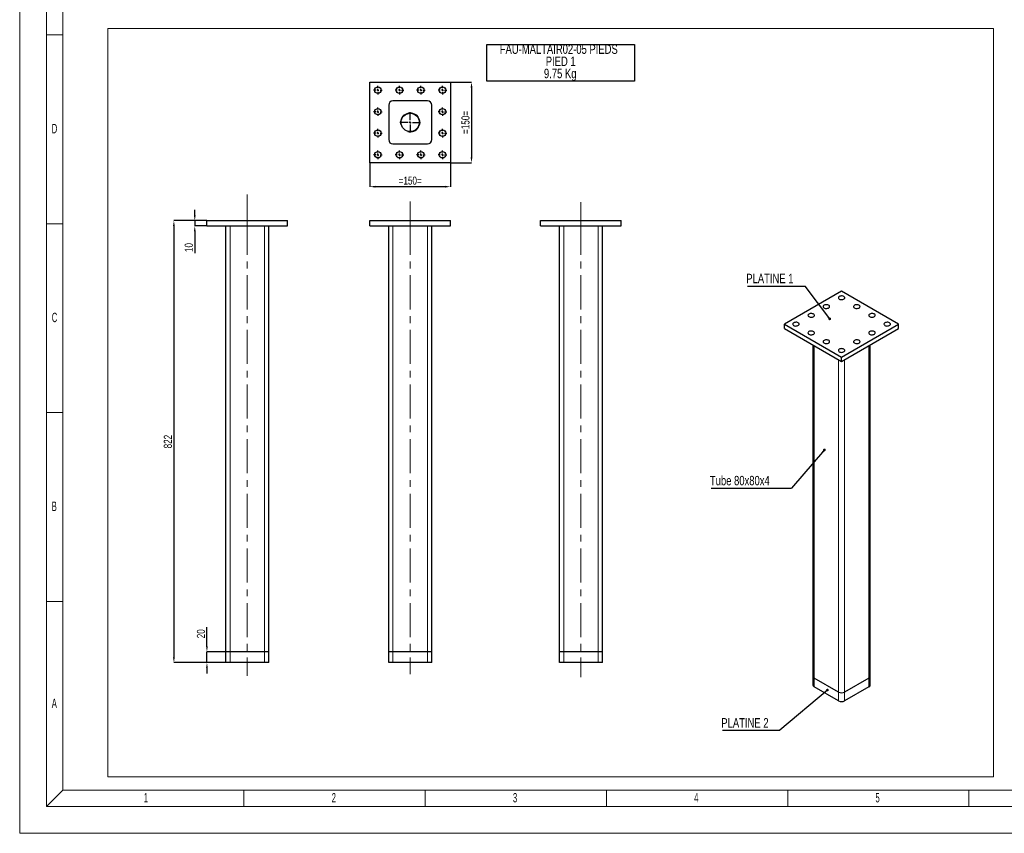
# Model space of a CAD drawing. Header units: millimetres. Extents: x 0 to 841, y 0 to 594.
# Tile 1 of 6: x 0 to 366, y 0 to 303. Entities that reach past the tile are written whole.
import ezdxf

# ---------------------------------------------------------------- set-up
doc = ezdxf.new("R2010")
doc.units = ezdxf.units.MM
doc.header["$PDSIZE"] = -1
doc.linetypes.add('CENTERX2', pattern=[20.32, 12.7, -2.54, 2.54, -2.54])
for name, color, linetype in [('COTES', 1, 'Continuous'), ('NOTES', 6, 'Continuous'), ('TRAIT-FINS', 9, 'Continuous'), ('TRAIT-MIXTES', 3, 'CENTERX2')]:
    doc.layers.add(name, color=color, linetype=linetype)
doc.layers.add('TRAIT-FORT', color=4, linetype='Continuous', lineweight=25)
doc.styles.add('SLDTEXTSTYLE0', font='TXT', dxfattribs={"width": 0.75})
doc.styles.add('SLDTEXTSTYLE1', font='TXT', dxfattribs={"width": 0.605})
doc.dimstyles.new('SLDDIMSTYLE4', dxfattribs={"dimtxt": 3, "dimasz": 2, "dimexe": 0, "dimexo": 0.0625, "dimgap": 0.75, "dimtad": 1, "dimlfac": 5, "dimrnd": 1e-09, "dimzin": 12, "dimdsep": 46, "dimtxsty": 'SLDTEXTSTYLE0', "dimsah": 1, "dimcen": 0.09, "dimadec": 0, "dimazin": 3, "dimtfac": 1, "dimtofl": 0, "dimtmove": 0, "dimatfit": 3, "dimfxl": 1, "dimfrac": 2, "dimtolj": 1, "dimtzin": 12, "dimarcsym": 0})
doc.dimstyles.new('SLDDIMSTYLE5', dxfattribs={"dimtxt": 3, "dimasz": 2, "dimexe": 0, "dimexo": 0.0625, "dimgap": 0.75, "dimtad": 1, "dimlfac": 5, "dimrnd": 1e-09, "dimzin": 12, "dimdsep": 46, "dimtxsty": 'SLDTEXTSTYLE0', "dimsah": 1, "dimcen": 0.09, "dimadec": 0, "dimazin": 3, "dimtfac": 1, "dimtmove": 0, "dimatfit": 0, "dimfxl": 1, "dimfrac": 2, "dimtolj": 1, "dimtzin": 12, "dimarcsym": 0})
doc.dimstyles.new('SLDDIMSTYLE6', dxfattribs={"dimtxt": 0.18, "dimasz": 1, "dimexe": 0, "dimexo": 0.0625, "dimgap": 0, "dimtad": 0, "dimtih": 1, "dimtoh": 1, "dimdec": 0, "dimrnd": 1e-09, "dimzin": 0, "dimdsep": 46, "dimtxsty": 'Standard', "dimblk1": 'DOT', "dimblk2": 'DOT', "dimsah": 1, "dimcen": 0.09, "dimadec": 0, "dimazin": 0, "dimtfac": 1, "dimtdec": 0, "dimtofl": 0, "dimtmove": 0, "dimatfit": 3, "dimldrblk": 'DOT', "dimfxl": 1, "dimfrac": 2, "dimtolj": 1, "dimtzin": 0, "dimarcsym": 0})

# ---------------------------------------------------------------- blocks, each defined once
blk = doc.blocks.new('SW_NOTE_14')
at = {"layer": 'NOTES', "color": 0}
for p, q in [((-0.02, -9.12), (-0.02, 4.49)), ((-0.02, 4.49), (54.81, 4.49)), ((54.81, 4.49), (54.81, -9.12)), ((54.81, -9.12), (-0.02, -9.12))]:
    blk.add_line(p, q, dxfattribs=at)
at = {"layer": 'NOTES', "color": 0, "char_height": 3.5, "attachment_point": 2, "style": 'SLDTEXTSTYLE0'}
for s, insert in [('FAU-MALTAIR02-05 PIEDS', (26.69, 4.51)), ('PIED 1', (27.42, -0.01)), ('9.75 Kg', (27.23, -4.54))]:
    blk.add_mtext(s, dxfattribs=dict(at, insert=insert))
blk = doc.blocks.new('SW_NOTE_15')
at = {"layer": 'NOTES', "color": 0}
blk.add_line((-21.38, 0), (0, 0), dxfattribs=at)
at = {"layer": 'NOTES', "color": 0, "insert": (-21.88, 4.55), "char_height": 3.5, "attachment_point": 1, "style": 'SLDTEXTSTYLE0'}
blk.add_mtext('PLATINE 1', dxfattribs=at)
blk = doc.blocks.new('_Dot')
at = {"color": 0, "linetype": 'ByBlock', "lineweight": -2}
blk.add_line((-0.5, 0), (-1, 0), dxfattribs=at)
at = {"color": 0, "linetype": 'ByBlock', "const_width": 0.5}
blk.add_lwpolyline([(-0.25, 0, 1), (0.25, 0, 1)], format="xyb", close=True, dxfattribs=at)
blk = doc.blocks.new('SW_NOTE_16')
at = {"layer": 'NOTES', "color": 0}
blk.add_line((-21.38, 0), (0, 0), dxfattribs=at)
at = {"layer": 'NOTES', "color": 0, "insert": (-21.77, 4.45), "char_height": 3.5, "attachment_point": 1, "style": 'SLDTEXTSTYLE0'}
blk.add_mtext('PLATINE 2', dxfattribs=at)
blk = doc.blocks.new('SW_NOTE_17')
at = {"layer": 'NOTES', "color": 0}
blk.add_line((-29.89, 0), (0, 0), dxfattribs=at)
at = {"layer": 'NOTES', "color": 0, "insert": (-30.31, 4.62), "char_height": 3.5, "attachment_point": 1, "style": 'SLDTEXTSTYLE0'}
blk.add_mtext('Tube 80x80x4', dxfattribs=at)
blk = doc.blocks.new('_D_39')
at = {"layer": 'COTES', "color": 0, "lineweight": -2, "transparency": 16777216}
for p, q in [((130.25, 249.28), (130.25, 240.45)), ((160.25, 249.28), (160.25, 240.45)), ((158.25, 240.45), (132.25, 240.45))]:
    blk.add_line(p, q, dxfattribs=at)
at = {"layer": 'COTES', "color": 0, "transparency": 16777216}
for points in [[(132.25, 240.78), (132.25, 240.12), (130.25, 240.45)], [(158.25, 240.78), (158.25, 240.12), (160.25, 240.45)]]:
    blk.add_solid(points, dxfattribs=at)
at = {"layer": 'Defpoints', "color": 0, "transparency": 16777216}
for p in [(130.25, 249.34), (160.25, 249.34), (130.25, 240.45)]:
    blk.add_point(p, dxfattribs=at)
at = {"layer": 'COTES', "color": 0, "transparency": 16777216, "insert": (145.25, 244.2), "char_height": 3, "attachment_point": 2, "style": 'SLDTEXTSTYLE0'}
blk.add_mtext('\\A1;=150=', dxfattribs=at)
blk = doc.blocks.new('_D_40')
at = {"layer": 'COTES', "color": 0, "lineweight": -2, "transparency": 16777216}
for p, q in [((160.31, 279.34), (168.06, 279.34)), ((168.06, 277.34), (168.06, 251.34)), ((160.31, 249.34), (168.06, 249.34))]:
    blk.add_line(p, q, dxfattribs=at)
at = {"layer": 'COTES', "color": 0, "transparency": 16777216}
for points in [[(167.73, 277.34), (168.39, 277.34), (168.06, 279.34)], [(167.73, 251.34), (168.39, 251.34), (168.06, 249.34)]]:
    blk.add_solid(points, dxfattribs=at)
at = {"layer": 'Defpoints', "color": 0, "transparency": 16777216}
for p in [(160.25, 279.34), (160.25, 249.34), (168.06, 249.34)]:
    blk.add_point(p, dxfattribs=at)
at = {"layer": 'COTES', "color": 0, "transparency": 16777216, "insert": (164.31, 264.34), "char_height": 3, "attachment_point": 2, "rotation": 90, "style": 'SLDTEXTSTYLE0'}
blk.add_mtext('\\A1;=150=', dxfattribs=at)
blk = doc.blocks.new('SW_CENTERMARKSYMBOL_39')
at = {"layer": 'TRAIT-MIXTES', "color": 0}
for p, q in [((0, 0.8), (0, 3.8)), ((-0.8, 0), (-3.8, 0)), ((0, 0), (-0.4, 0)), ((0, 0), (0, 0.4)), ((0, 0), (0, -0.4)), ((0, 0), (0.4, 0)), ((0.8, 0), (3.8, 0)), ((0, -0.8), (0, -3.8))]:
    blk.add_line(p, q, dxfattribs=at)
blk = doc.blocks.new('SW_CENTERMARKSYMBOL_40')
at = {"layer": 'TRAIT-MIXTES', "color": 0}
for p, q in [((-0.8, 0), (-1.6, 0)), ((0, 0), (-0.4, 0)), ((0, 0.8), (0, 1.6)), ((0, 0), (0, 0.4)), ((0, 0), (0, -0.4)), ((0, 0), (0.4, 0)), ((0.8, 0), (1.6, 0)), ((0, -0.8), (0, -1.6))]:
    blk.add_line(p, q, dxfattribs=at)
blk = doc.blocks.new('SW_CENTERMARKSYMBOL_41')
at = {"layer": 'TRAIT-MIXTES', "color": 0}
for p, q in [((-0.8, 0), (-1.6, 0)), ((0, 0), (-0.4, 0)), ((0, 0.8), (0, 1.6)), ((0, 0), (0, 0.4)), ((0, 0), (0, -0.4)), ((0, 0), (0.4, 0)), ((0.8, 0), (1.6, 0)), ((0, -0.8), (0, -1.6))]:
    blk.add_line(p, q, dxfattribs=at)
blk = doc.blocks.new('SW_CENTERMARKSYMBOL_42')
at = {"layer": 'TRAIT-MIXTES', "color": 0}
for p, q in [((-0.8, 0), (-1.6, 0)), ((0, 0), (-0.4, 0)), ((0, 0.8), (0, 1.6)), ((0, 0), (0, 0.4)), ((0, 0), (0, -0.4)), ((0, 0), (0.4, 0)), ((0.8, 0), (1.6, 0)), ((0, -0.8), (0, -1.6))]:
    blk.add_line(p, q, dxfattribs=at)
blk = doc.blocks.new('SW_CENTERMARKSYMBOL_43')
at = {"layer": 'TRAIT-MIXTES', "color": 0}
for p, q in [((-0.8, 0), (-1.6, 0)), ((0, 0), (-0.4, 0)), ((0, 0.8), (0, 1.6)), ((0, 0), (0, 0.4)), ((0, 0), (0, -0.4)), ((0, 0), (0.4, 0)), ((0.8, 0), (1.6, 0)), ((0, -0.8), (0, -1.6))]:
    blk.add_line(p, q, dxfattribs=at)
blk = doc.blocks.new('SW_CENTERMARKSYMBOL_44')
at = {"layer": 'TRAIT-MIXTES', "color": 0}
for p, q in [((-0.8, 0), (-1.6, 0)), ((0, 0), (-0.4, 0)), ((0, 0.8), (0, 1.6)), ((0, 0), (0, 0.4)), ((0, 0), (0, -0.4)), ((0, 0), (0.4, 0)), ((0.8, 0), (1.6, 0)), ((0, -0.8), (0, -1.6))]:
    blk.add_line(p, q, dxfattribs=at)
blk = doc.blocks.new('SW_CENTERMARKSYMBOL_45')
at = {"layer": 'TRAIT-MIXTES', "color": 0}
for p, q in [((-0.8, 0), (-1.6, 0)), ((0, 0), (-0.4, 0)), ((0, 0.8), (0, 1.6)), ((0, 0), (0, 0.4)), ((0, 0), (0, -0.4)), ((0, 0), (0.4, 0)), ((0.8, 0), (1.6, 0)), ((0, -0.8), (0, -1.6))]:
    blk.add_line(p, q, dxfattribs=at)
blk = doc.blocks.new('SW_CENTERMARKSYMBOL_46')
at = {"layer": 'TRAIT-MIXTES', "color": 0}
for p, q in [((-0.8, 0), (-1.6, 0)), ((0, 0), (-0.4, 0)), ((0, 0.8), (0, 1.6)), ((0, 0), (0, 0.4)), ((0, 0), (0, -0.4)), ((0, 0), (0.4, 0)), ((0.8, 0), (1.6, 0)), ((0, -0.8), (0, -1.6))]:
    blk.add_line(p, q, dxfattribs=at)
blk = doc.blocks.new('SW_CENTERMARKSYMBOL_47')
at = {"layer": 'TRAIT-MIXTES', "color": 0}
for p, q in [((-0.8, 0), (-1.6, 0)), ((0, 0), (-0.4, 0)), ((0, 0.8), (0, 1.6)), ((0, 0), (0, 0.4)), ((0, 0), (0, -0.4)), ((0, 0), (0.4, 0)), ((0.8, 0), (1.6, 0)), ((0, -0.8), (0, -1.6))]:
    blk.add_line(p, q, dxfattribs=at)
blk = doc.blocks.new('SW_CENTERMARKSYMBOL_48')
at = {"layer": 'TRAIT-MIXTES', "color": 0}
for p, q in [((-0.8, 0), (-1.6, 0)), ((0, 0), (-0.4, 0)), ((0, 0.8), (0, 1.6)), ((0, 0), (0, 0.4)), ((0, 0), (0, -0.4)), ((0, 0), (0.4, 0)), ((0.8, 0), (1.6, 0)), ((0, -0.8), (0, -1.6))]:
    blk.add_line(p, q, dxfattribs=at)
blk = doc.blocks.new('SW_CENTERMARKSYMBOL_49')
at = {"layer": 'TRAIT-MIXTES', "color": 0}
for p, q in [((-0.8, 0), (-1.6, 0)), ((0, 0), (-0.4, 0)), ((0, 0.8), (0, 1.6)), ((0, 0), (0, 0.4)), ((0, 0), (0, -0.4)), ((0, 0), (0.4, 0)), ((0.8, 0), (1.6, 0)), ((0, -0.8), (0, -1.6))]:
    blk.add_line(p, q, dxfattribs=at)
blk = doc.blocks.new('SW_CENTERMARKSYMBOL_50')
at = {"layer": 'TRAIT-MIXTES', "color": 0}
for p, q in [((-0.8, 0), (-1.6, 0)), ((0, 0), (-0.4, 0)), ((0, 0.8), (0, 1.6)), ((0, 0), (0, 0.4)), ((0, 0), (0, -0.4)), ((0, 0), (0.4, 0)), ((0.8, 0), (1.6, 0)), ((0, -0.8), (0, -1.6))]:
    blk.add_line(p, q, dxfattribs=at)
blk = doc.blocks.new('SW_CENTERMARKSYMBOL_51')
at = {"layer": 'TRAIT-MIXTES', "color": 0}
for p, q in [((-0.8, 0), (-1.6, 0)), ((0, 0), (-0.4, 0)), ((0, 0.8), (0, 1.6)), ((0, 0), (0, 0.4)), ((0, 0), (0, -0.4)), ((0, 0), (0.4, 0)), ((0.8, 0), (1.6, 0)), ((0, -0.8), (0, -1.6))]:
    blk.add_line(p, q, dxfattribs=at)
blk = doc.blocks.new('_D_41')
at = {"layer": 'COTES', "color": 0, "lineweight": -2, "transparency": 16777216}
for p, q in [((65.13, 229.84), (65.13, 231.84)), ((69.59, 227.84), (65.13, 227.84)), ((65.13, 227.84), (65.13, 225.84)), ((69.59, 225.84), (65.13, 225.84)), ((65.13, 223.84), (65.13, 215.75))]:
    blk.add_line(p, q, dxfattribs=at)
at = {"layer": 'COTES', "color": 0, "transparency": 16777216}
for points in [[(64.79, 229.84), (65.46, 229.84), (65.13, 227.84)], [(64.79, 223.84), (65.46, 223.84), (65.13, 225.84)]]:
    blk.add_solid(points, dxfattribs=at)
at = {"layer": 'Defpoints', "color": 0, "transparency": 16777216}
for p in [(65.13, 227.84), (69.65, 227.84), (69.65, 225.84)]:
    blk.add_point(p, dxfattribs=at)
at = {"layer": 'COTES', "color": 0, "transparency": 16777216, "insert": (61.38, 217.81), "char_height": 3, "attachment_point": 2, "rotation": 90, "style": 'SLDTEXTSTYLE0'}
blk.add_mtext('\\A1;10', dxfattribs=at)
blk = doc.blocks.new('_D_42')
at = {"layer": 'COTES', "color": 0, "lineweight": -2, "transparency": 16777216}
for p, q in [((69.59, 227.84), (57.35, 227.84)), ((57.35, 225.84), (57.35, 65.44)), ((76.59, 63.44), (57.35, 63.44))]:
    blk.add_line(p, q, dxfattribs=at)
at = {"layer": 'COTES', "color": 0, "transparency": 16777216}
for points in [[(57.02, 225.84), (57.69, 225.84), (57.35, 227.84)], [(57.02, 65.44), (57.69, 65.44), (57.35, 63.44)]]:
    blk.add_solid(points, dxfattribs=at)
at = {"layer": 'Defpoints', "color": 0, "transparency": 16777216}
for p in [(69.65, 227.84), (57.35, 63.44), (76.65, 63.44)]:
    blk.add_point(p, dxfattribs=at)
at = {"layer": 'COTES', "color": 0, "transparency": 16777216, "insert": (53.6, 145.64), "char_height": 3, "attachment_point": 2, "rotation": 90, "style": 'SLDTEXTSTYLE0'}
blk.add_mtext('\\A1;822', dxfattribs=at)
blk = doc.blocks.new('_D_43')
at = {"layer": 'COTES', "color": 0, "lineweight": -2, "transparency": 16777216}
for p, q in [((69.65, 69.44), (69.65, 76.6)), ((76.59, 67.44), (69.65, 67.44)), ((69.65, 63.44), (69.65, 67.44)), ((76.59, 63.44), (69.65, 63.44)), ((69.65, 61.44), (69.65, 59.44))]:
    blk.add_line(p, q, dxfattribs=at)
at = {"layer": 'COTES', "color": 0, "transparency": 16777216}
for points in [[(69.32, 69.44), (69.98, 69.44), (69.65, 67.44)], [(69.32, 61.44), (69.98, 61.44), (69.65, 63.44)]]:
    blk.add_solid(points, dxfattribs=at)
at = {"layer": 'Defpoints', "color": 0, "transparency": 16777216}
for p in [(69.65, 67.44), (76.65, 67.44), (76.65, 63.44)]:
    blk.add_point(p, dxfattribs=at)
at = {"layer": 'COTES', "color": 0, "transparency": 16777216, "insert": (65.9, 74.16), "char_height": 3, "attachment_point": 2, "rotation": 90, "style": 'SLDTEXTSTYLE0'}
blk.add_mtext('\\A1;20', dxfattribs=at)

msp = doc.modelspace()

# ---------------------------------------------------------------- linework, layer by layer
at = {"lineweight": 18}
for p, q in [((0.001, -0.0569), (0.001, 593.9431)), ((10.001, 9.9431), (10.001, 583.9431)), ((16.001, 15.9431), (16.001, 577.9431)), ((16.001, 296.9431), (10.001, 296.9431)), ((32.7627, 299.2532), (362.2574, 299.2532)), ((32.7627, 299.2532), (32.7627, 20.9144)), ((362.2574, 299.2532), (362.2574, 20.9144)), ((16.001, 226.6931), (10.001, 226.6931)), ((16.001, 156.4431), (10.001, 156.4431)), ((16.001, 86.1931), (10.001, 86.1931)), ((32.7627, 20.9144), (362.2574, 20.9144)), ((10.001, 9.9431), (16.001, 15.9431)), ((16.001, 15.9431), (825.001, 15.9431)), ((83.4177, 9.9431), (83.4177, 15.9431)), ((150.8344, 9.9431), (150.8344, 15.9431)), ((218.2511, 9.9431), (218.2511, 15.9431)), ((285.6678, 9.9431), (285.6678, 15.9431)), ((469.001, 15.9431), (291.001, 15.9431)), ((353.0845, 9.9431), (353.0845, 15.9431)), ((831.001, 9.9431), (10.001, 9.9431)), ((841.001, -0.0569), (0.001, -0.0569))]:
    msp.add_line(p, q, dxfattribs=at)
at = {"layer": 'TRAIT-FINS', "lineweight": 18}
for p, q in [((78.2535, 67.4421), (78.2535, 225.8421)), ((91.0535, 67.4421), (91.0535, 225.8421)), ((138.8497, 67.4421), (138.8497, 225.8421)), ((151.6497, 67.4421), (151.6497, 225.8421)), ((202.3706, 67.4421), (202.3706, 225.8421)), ((215.1706, 67.4421), (215.1706, 225.8421)), ((295.5351, 57.695), (295.5351, 181.3202)), ((315.8998, 57.695), (315.8998, 181.3202)), ((304.5861, 52.47), (304.5861, 176.0952)), ((306.8488, 52.47), (306.8488, 176.0952)), ((78.2535, 63.4421), (78.2535, 67.4421)), ((91.0535, 63.4421), (91.0535, 67.4421)), ((138.8497, 63.4421), (138.8497, 67.4421)), ((151.6497, 63.4421), (151.6497, 67.4421)), ((202.3706, 63.4421), (202.3706, 67.4421)), ((215.1706, 63.4421), (215.1706, 67.4421)), ((295.5351, 54.4288), (295.5351, 57.695)), ((315.8998, 54.4288), (315.8998, 57.695)), ((304.5861, 49.2038), (304.5861, 52.47)), ((306.8488, 49.2038), (306.8488, 52.47))]:
    msp.add_line(p, q, dxfattribs=at)
msp.add_arc((145.2497, 264.3441), 3.6, 255, 195, dxfattribs=at)
at = {"layer": 'TRAIT-FORT', "lineweight": 25}
for p, q in [((130.2497, 249.3441), (130.2497, 279.3441)), ((130.2497, 279.3441), (160.2497, 279.3441)), ((160.2497, 279.3441), (160.2497, 249.3441)), ((151.6497, 272.3441), (138.8497, 272.3441)), ((137.2497, 270.7441), (137.2497, 257.9441)), ((153.2497, 257.9441), (153.2497, 270.7441)), ((138.8497, 256.3441), (151.6497, 256.3441)), ((160.2497, 249.3441), (130.2497, 249.3441)), ((69.6535, 225.8421), (69.6535, 227.8421)), ((69.6535, 227.8421), (99.6535, 227.8421)), ((99.6535, 225.8421), (99.6535, 227.8421)), ((130.2497, 225.8421), (130.2497, 227.8421)), ((130.2497, 227.8421), (160.2497, 227.8421)), ((160.2497, 225.8421), (160.2497, 227.8421)), ((193.7706, 225.8421), (193.7706, 227.8421)), ((193.7706, 227.8421), (223.7706, 227.8421)), ((223.7706, 225.8421), (223.7706, 227.8421)), ((69.6535, 225.8421), (99.6535, 225.8421)), ((76.6535, 67.4421), (76.6535, 225.8421)), ((92.6535, 67.4421), (92.6535, 225.8421)), ((130.2497, 225.8421), (160.2497, 225.8421)), ((137.2497, 67.4421), (137.2497, 225.8421)), ((153.2497, 67.4421), (153.2497, 225.8421)), ((193.7706, 225.8421), (223.7706, 225.8421)), ((200.7706, 67.4421), (200.7706, 225.8421)), ((216.7706, 67.4421), (216.7706, 225.8421)), ((305.7174, 201.5674), (284.5042, 189.3213)), ((326.9306, 189.3213), (305.7174, 201.5674)), ((284.5042, 189.3213), (305.7174, 177.0751)), ((284.5042, 187.6882), (284.5042, 189.3213)), ((284.5042, 187.6882), (305.7174, 175.4421)), ((305.7174, 177.0751), (326.9306, 189.3213)), ((305.7174, 175.4421), (326.9306, 187.6882)), ((326.9306, 187.6882), (326.9306, 189.3213)), ((295.0665, 181.5907), (295.0665, 58.3481)), ((316.3684, 58.3481), (316.3684, 181.5907)), ((305.7174, 175.4421), (305.7174, 177.0751)), ((78.2535, 67.4421), (76.6535, 67.4421)), ((76.6535, 63.4421), (76.6535, 67.4421)), ((91.0535, 67.4421), (78.2535, 67.4421)), ((92.6535, 67.4421), (91.0535, 67.4421)), ((92.6535, 63.4421), (92.6535, 67.4421)), ((138.8497, 67.4421), (137.2497, 67.4421)), ((137.2497, 63.4421), (137.2497, 67.4421)), ((151.6497, 67.4421), (138.8497, 67.4421)), ((153.2497, 67.4421), (151.6497, 67.4421)), ((153.2497, 63.4421), (153.2497, 67.4421)), ((202.3706, 67.4421), (200.7706, 67.4421)), ((200.7706, 63.4421), (200.7706, 67.4421)), ((215.1706, 67.4421), (202.3706, 67.4421)), ((216.7706, 67.4421), (215.1706, 67.4421)), ((216.7706, 63.4421), (216.7706, 67.4421)), ((78.2535, 63.4421), (76.6535, 63.4421)), ((91.0535, 63.4421), (78.2535, 63.4421)), ((92.6535, 63.4421), (91.0535, 63.4421)), ((138.8497, 63.4421), (137.2497, 63.4421)), ((151.6497, 63.4421), (138.8497, 63.4421)), ((153.2497, 63.4421), (151.6497, 63.4421)), ((202.3706, 63.4421), (200.7706, 63.4421)), ((215.1706, 63.4421), (202.3706, 63.4421)), ((216.7706, 63.4421), (215.1706, 63.4421)), ((295.0665, 58.3481), (295.0665, 55.0819)), ((304.5861, 52.47), (295.5351, 57.695)), ((315.8998, 57.695), (306.8488, 52.47)), ((316.3684, 55.0819), (316.3684, 58.3481)), ((304.5861, 49.2038), (295.5351, 54.4288)), ((315.8998, 54.4288), (306.8488, 49.2038))]:
    msp.add_line(p, q, dxfattribs=at)
at = {"layer": 'TRAIT-FORT', "lineweight": 25, "flags": 128}
for points in [[(304.8689, 199.608), (304.6845, 199.4708), (304.5651, 199.3114), (304.518, 199.1399), (304.5463, 198.967), (304.6482, 198.8037), (304.8173, 198.66), (305.0429, 198.5452), (305.311, 198.4664), (305.6045, 198.4285), (305.9052, 198.4339), (306.194, 198.4824), (306.4529, 198.5708), (306.6656, 198.6936), (306.8187, 198.843), (306.9027, 199.0098), (306.9121, 199.1833), (306.8465, 199.3528), (306.7099, 199.5075), (306.511, 199.6378), (306.2622, 199.7354), (305.9792, 199.7942), (305.6797, 199.8106), (305.3826, 199.7834), (305.1066, 199.7144), (304.8689, 199.608)], [(299.2121, 196.3424), (299.0277, 196.2052), (298.9082, 196.0458), (298.8612, 195.8743), (298.8895, 195.7014), (298.9914, 195.538), (299.1605, 195.3944), (299.3861, 195.2796), (299.6541, 195.2007), (299.9477, 195.1628), (300.2483, 195.1683), (300.5372, 195.2167), (300.7961, 195.3051), (301.0088, 195.4279), (301.1619, 195.5774), (301.2458, 195.7441), (301.2553, 195.9177), (301.1896, 196.0872), (301.0531, 196.2419), (300.8542, 196.3722), (300.6054, 196.4698), (300.3224, 196.5286), (300.0229, 196.5449), (299.7258, 196.5178), (299.4497, 196.4488), (299.2121, 196.3424)], [(310.5258, 196.3424), (310.3414, 196.2052), (310.2219, 196.0458), (310.1749, 195.8743), (310.2032, 195.7014), (310.3051, 195.538), (310.4742, 195.3944), (310.6998, 195.2796), (310.9678, 195.2007), (311.2614, 195.1628), (311.562, 195.1683), (311.8509, 195.2167), (312.1098, 195.3051), (312.3225, 195.4279), (312.4756, 195.5774), (312.5595, 195.7441), (312.569, 195.9177), (312.5033, 196.0872), (312.3668, 196.2419), (312.1679, 196.3722), (311.9191, 196.4698), (311.6361, 196.5286), (311.3366, 196.5449), (311.0395, 196.5178), (310.7634, 196.4488), (310.5258, 196.3424)], [(293.5552, 193.0767), (293.3708, 192.9395), (293.2514, 192.7802), (293.2043, 192.6086), (293.2326, 192.4358), (293.3345, 192.2724), (293.5036, 192.1288), (293.7292, 192.0139), (293.9972, 191.9351), (294.2908, 191.8972), (294.5915, 191.9027), (294.8803, 191.9511), (295.1392, 192.0395), (295.3519, 192.1623), (295.505, 192.3118), (295.589, 192.4785), (295.5984, 192.6521), (295.5328, 192.8215), (295.3962, 192.9763), (295.1973, 193.1065), (294.9485, 193.2041), (294.6655, 193.2629), (294.366, 193.2793), (294.0689, 193.2521), (293.7929, 193.1832), (293.5552, 193.0767)], [(316.1826, 193.0767), (315.9983, 192.9395), (315.8788, 192.7802), (315.8317, 192.6086), (315.86, 192.4358), (315.9619, 192.2724), (316.131, 192.1288), (316.3566, 192.0139), (316.6247, 191.9351), (316.9182, 191.8972), (317.2189, 191.9027), (317.5077, 191.9511), (317.7666, 192.0395), (317.9793, 192.1623), (318.1325, 192.3118), (318.2164, 192.4785), (318.2258, 192.6521), (318.1602, 192.8215), (318.0236, 192.9763), (317.8247, 193.1065), (317.5759, 193.2041), (317.2929, 193.2629), (316.9935, 193.2793), (316.6964, 193.2521), (316.4203, 193.1832), (316.1826, 193.0767)], [(287.8983, 189.8111), (287.714, 189.6739), (287.5945, 189.5145), (287.5475, 189.343), (287.5758, 189.1701), (287.6777, 189.0068), (287.8467, 188.8631), (288.0724, 188.7483), (288.3404, 188.6695), (288.6339, 188.6316), (288.9346, 188.637), (289.2235, 188.6855), (289.4824, 188.7739), (289.6951, 188.8967), (289.8482, 189.0461), (289.9321, 189.2129), (289.9416, 189.3864), (289.8759, 189.5559), (289.7394, 189.7106), (289.5405, 189.8409), (289.2917, 189.9385), (289.0086, 189.9973), (288.7092, 190.0137), (288.4121, 189.9865), (288.136, 189.9175), (287.8983, 189.8111)], [(321.8395, 189.8111), (321.6551, 189.6739), (321.5356, 189.5145), (321.4886, 189.343), (321.5169, 189.1701), (321.6188, 189.0068), (321.7879, 188.8631), (322.0135, 188.7483), (322.2815, 188.6695), (322.5751, 188.6316), (322.8757, 188.637), (323.1646, 188.6855), (323.4235, 188.7739), (323.6362, 188.8967), (323.7893, 189.0461), (323.8732, 189.2129), (323.8827, 189.3864), (323.8171, 189.5559), (323.6805, 189.7106), (323.4816, 189.8409), (323.2328, 189.9385), (322.9498, 189.9973), (322.6503, 190.0137), (322.3532, 189.9865), (322.0772, 189.9175), (321.8395, 189.8111)], [(293.5552, 186.5455), (293.3708, 186.4083), (293.2514, 186.2489), (293.2043, 186.0774), (293.2326, 185.9045), (293.3345, 185.7411), (293.5036, 185.5975), (293.7292, 185.4827), (293.9972, 185.4038), (294.2908, 185.366), (294.5915, 185.3714), (294.8803, 185.4199), (295.1392, 185.5082), (295.3519, 185.631), (295.505, 185.7805), (295.589, 185.9473), (295.5984, 186.1208), (295.5328, 186.2903), (295.3962, 186.445), (295.1973, 186.5753), (294.9485, 186.6729), (294.6655, 186.7317), (294.366, 186.748), (294.0689, 186.7209), (293.7929, 186.6519), (293.5552, 186.5455)], [(299.2121, 183.2798), (299.0277, 183.1426), (298.9082, 182.9833), (298.8612, 182.8117), (298.8895, 182.6389), (298.9914, 182.4755), (299.1605, 182.3319), (299.3861, 182.217), (299.6541, 182.1382), (299.9477, 182.1003), (300.2483, 182.1058), (300.5372, 182.1542), (300.7961, 182.2426), (301.0088, 182.3654), (301.1619, 182.5149), (301.2458, 182.6816), (301.2553, 182.8552), (301.1896, 183.0246), (301.0531, 183.1794), (300.8542, 183.3096), (300.6054, 183.4072), (300.3224, 183.4661), (300.0229, 183.4824), (299.7258, 183.4552), (299.4497, 183.3863), (299.2121, 183.2798)], [(310.5258, 183.2798), (310.3414, 183.1426), (310.2219, 182.9833), (310.1749, 182.8117), (310.2032, 182.6389), (310.3051, 182.4755), (310.4742, 182.3319), (310.6998, 182.217), (310.9678, 182.1382), (311.2614, 182.1003), (311.562, 182.1058), (311.8509, 182.1542), (312.1098, 182.2426), (312.3225, 182.3654), (312.4756, 182.5149), (312.5595, 182.6816), (312.569, 182.8552), (312.5033, 183.0246), (312.3668, 183.1794), (312.1679, 183.3096), (311.9191, 183.4072), (311.6361, 183.4661), (311.3366, 183.4824), (311.0395, 183.4552), (310.7634, 183.3863), (310.5258, 183.2798)], [(316.1826, 186.5455), (315.9983, 186.4083), (315.8788, 186.2489), (315.8317, 186.0774), (315.86, 185.9045), (315.9619, 185.7411), (316.131, 185.5975), (316.3566, 185.4827), (316.6247, 185.4038), (316.9182, 185.366), (317.2189, 185.3714), (317.5077, 185.4199), (317.7666, 185.5082), (317.9793, 185.631), (318.1325, 185.7805), (318.2164, 185.9473), (318.2258, 186.1208), (318.1602, 186.2903), (318.0236, 186.445), (317.8247, 186.5753), (317.5759, 186.6729), (317.2929, 186.7317), (316.9935, 186.748), (316.6964, 186.7209), (316.4203, 186.6519), (316.1826, 186.5455)], [(304.8689, 180.0142), (304.6845, 179.877), (304.5651, 179.7176), (304.518, 179.5461), (304.5463, 179.3732), (304.6482, 179.2099), (304.8173, 179.0662), (305.0429, 178.9514), (305.311, 178.8726), (305.6045, 178.8347), (305.9052, 178.8401), (306.194, 178.8886), (306.4529, 178.977), (306.6656, 179.0998), (306.8187, 179.2492), (306.9027, 179.416), (306.9121, 179.5896), (306.8465, 179.759), (306.7099, 179.9137), (306.511, 180.044), (306.2622, 180.1416), (305.9792, 180.2004), (305.6797, 180.2168), (305.3826, 180.1896), (305.1066, 180.1206), (304.8689, 180.0142)]]:
    msp.add_lwpolyline(points, dxfattribs=at)
at = {"layer": 'TRAIT-FORT', "lineweight": 25}
for centre, radius in [((133.2497, 276.3441), 1.2), ((141.2497, 276.3441), 1.2), ((149.2497, 276.3441), 1.2), ((157.2497, 276.3441), 1.2), ((133.2497, 268.3441), 1.2), ((145.2497, 264.3441), 3.4), ((157.2497, 268.3441), 1.2), ((133.2497, 260.3441), 1.2), ((157.2497, 260.3441), 1.2), ((133.2497, 252.3441), 1.2), ((141.2497, 252.3441), 1.2), ((149.2497, 252.3441), 1.2), ((157.2497, 252.3441), 1.2)]:
    msp.add_circle(centre, radius, dxfattribs=at)
for centre, radius, start, end in [((138.8497, 270.7441), 1.6, 90, 180), ((151.6497, 270.7441), 1.6, 0, 90), ((138.8497, 257.9441), 1.6, 180, 270), ((151.6497, 257.9441), 1.6, 270, 0), ((295.8672, 58.428), 0.8047, 185.694786, 245.62538), ((295.8672, 55.1618), 0.8047, 185.694786, 245.62538), ((315.5677, 58.428), 0.8047, 294.37462, 354.305214), ((315.5677, 55.1618), 0.8047, 294.37462, 354.305214), ((305.7174, 54.6535), 2.4592, 242.609655, 297.390345), ((305.7174, 51.3873), 2.4592, 242.609655, 297.390345)]:
    msp.add_arc(centre, radius, start, end, dxfattribs=at)
at = {"layer": 'TRAIT-MIXTES', "lineweight": 18}
for p, q in [((84.6535, 237.5969), (84.6535, 227.8421)), ((145.2497, 234.933), (145.2497, 227.8421)), ((208.7706, 234.6723), (208.7706, 227.8421)), ((84.6535, 227.8421), (84.6535, 58.5453)), ((145.2497, 227.8421), (145.2497, 59.1188)), ((208.7706, 227.8421), (208.7706, 58.0206))]:
    msp.add_line(p, q, dxfattribs=at)

# ---------------------------------------------------------------- block references
at = {"layer": 'NOTES'}
for name, p in [('SW_NOTE_14', (173.826, 288.843)), ('SW_NOTE_15', (292.1512, 203.5015)), ('SW_NOTE_17', (287.0527, 128.2634)), ('SW_NOTE_16', (282.7635, 38.3314))]:
    msp.add_blockref(name, p, dxfattribs=at)
at = {"layer": 'TRAIT-MIXTES'}
for name, p in [('SW_CENTERMARKSYMBOL_47', (133.2497, 276.3441)), ('SW_CENTERMARKSYMBOL_46', (141.2497, 276.3441)), ('SW_CENTERMARKSYMBOL_45', (149.2497, 276.3441)), ('SW_CENTERMARKSYMBOL_44', (157.2497, 276.3441)), ('SW_CENTERMARKSYMBOL_48', (133.2497, 268.3441)), ('SW_CENTERMARKSYMBOL_39', (145.2497, 264.3441)), ('SW_CENTERMARKSYMBOL_43', (157.2497, 268.3441)), ('SW_CENTERMARKSYMBOL_49', (133.2497, 260.3441)), ('SW_CENTERMARKSYMBOL_42', (157.2497, 260.3441)), ('SW_CENTERMARKSYMBOL_50', (133.2497, 252.3441)), ('SW_CENTERMARKSYMBOL_51', (141.2497, 252.3441)), ('SW_CENTERMARKSYMBOL_40', (149.2497, 252.3441)), ('SW_CENTERMARKSYMBOL_41', (157.2497, 252.3441))]:
    msp.add_blockref(name, p, dxfattribs=at)

# ---------------------------------------------------------------- texts
at = {"layer": 'NOTES', "char_height": 3.5, "attachment_point": 1, "style": 'SLDTEXTSTYLE1'}
for s, insert in [('D', (11.9344, 263.8187)), ('C', (11.9344, 193.5687)), ('B', (11.9344, 123.3187)), ('A', (11.9344, 50.0687)), ('1', (46.1761, 14.9437)), ('2', (116.0594, 14.9437)), ('3', (183.4761, 14.9437)), ('4', (250.8928, 14.9437)), ('5', (318.3095, 14.9437))]:
    msp.add_mtext(s, dxfattribs=dict(at, insert=insert))

# ---------------------------------------------------------------- dimensions: what is measured, and where the dimension line sits
at = {"layer": 'COTES'}
for base, p1, p2, angle, picture, middle in [((168.0597, 249.3441), (160.2497, 279.3441), (160.2497, 249.3441), 90, '_D_40', (168.0597, 264.3441)), ((130.2497, 240.4513), (160.2497, 249.3441), (130.2497, 249.3441), 0, '_D_39', (145.2497, 240.4513))]:
    dim = msp.add_linear_dim(base=base, p1=p1, p2=p2, angle=angle, text='=<>=', dimstyle='SLDDIMSTYLE4', dxfattribs=at)
    dim.commit()
    dim.dimension.update_dxf_attribs({"geometry": picture, "text_midpoint": middle, "dimtype": 160})
for base, p1, p2, dimstyle, picture, middle in [((65.1268, 227.8421), (69.6535, 225.8421), (69.6535, 227.8421), 'SLDDIMSTYLE5', '_D_41', (65.1268, 217.8079)), ((57.3521, 63.4421), (69.6535, 227.8421), (76.6535, 63.4421), 'SLDDIMSTYLE4', '_D_42', (57.3521, 145.6421)), ((69.6504, 67.4421), (76.6535, 63.4421), (76.6535, 67.4421), 'SLDDIMSTYLE5', '_D_43', (69.6504, 74.1615))]:
    dim = msp.add_linear_dim(base=base, p1=p1, p2=p2, angle=90, dimstyle=dimstyle, dxfattribs=at)
    dim.commit()
    dim.dimension.update_dxf_attribs({"geometry": picture, "text_midpoint": middle, "dimtype": 160})

# ---------------------------------------------------------------- leaders
at = {"layer": 'NOTES'}
for points in [[(301.3137, 191.2842), (292.1512, 203.5015)], [(299.3257, 142.5403), (287.0527, 128.2634)], [(300.4607, 53.2357), (282.7635, 38.3314)]]:
    msp.add_leader(points, dimstyle='SLDDIMSTYLE6', dxfattribs=at)

doc.saveas('drawing.dxf')
